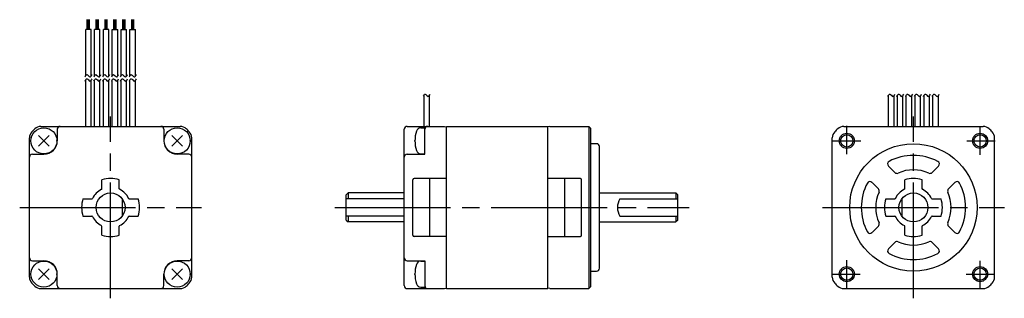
# Model space of a CAD drawing. Extents: x -79 to 91, y -66 to -18.
import ezdxf

# ---------------------------------------------------------------- set-up
doc = ezdxf.new("R2010")
doc.units = 0
doc.header["$MEASUREMENT"] = 0
doc.header["$PDSIZE"] = -0.5
doc.linetypes.add('CENTER', pattern=[27, 20, -2, 3, -2])
doc.layers.get('0').update_dxf_attribs({"linetype": 'CONTINUOUS'})

# ---------------------------------------------------------------- blocks, each defined once
blk = doc.blocks.new('A$C509D688F')
for p, q in [((14.83, 49.59), (14.83, 51.28)), ((15.02, 49.59), (15.02, 51.28)), ((15.21, 49.59), (15.21, 51.28)), ((16.36, 49.59), (16.36, 51.28)), ((16.55, 49.59), (16.55, 51.28)), ((16.74, 49.59), (16.74, 51.28)), ((17.89, 49.59), (17.89, 51.28)), ((18.08, 49.59), (18.08, 51.28)), ((18.27, 49.59), (18.27, 51.28)), ((19.43, 49.59), (19.43, 51.28)), ((19.62, 49.59), (19.62, 51.28)), ((19.81, 49.59), (19.81, 51.28)), ((20.96, 49.59), (20.96, 51.28)), ((21.15, 49.59), (21.15, 51.28)), ((21.34, 49.59), (21.34, 51.28)), ((22.49, 49.59), (22.49, 51.28)), ((22.68, 49.59), (22.68, 51.28)), ((22.87, 49.59), (22.87, 51.28)), ((14.55, 41.59), (14.55, 49.59)), ((15.49, 49.59), (14.55, 49.59)), ((15.49, 41.52), (15.49, 49.59)), ((16.08, 41.59), (16.08, 49.59)), ((17.02, 49.59), (16.08, 49.59)), ((17.02, 41.52), (17.02, 49.59)), ((17.61, 41.59), (17.61, 49.59)), ((18.55, 49.59), (17.61, 49.59)), ((18.55, 41.52), (18.55, 49.59)), ((19.14, 41.59), (19.14, 49.59)), ((19.14, 49.59), (20.08, 49.59)), ((20.08, 41.52), (20.08, 49.59)), ((20.67, 41.59), (20.67, 49.59)), ((20.67, 49.59), (21.61, 49.59)), ((21.61, 41.52), (21.61, 49.59)), ((22.2, 41.59), (22.2, 49.59)), ((22.2, 49.59), (23.14, 49.59)), ((23.14, 41.52), (23.14, 49.59)), ((14.55, 32.85), (14.55, 40.88)), ((15.49, 32.85), (15.49, 40.81)), ((16.08, 32.85), (16.08, 40.88)), ((17.02, 32.85), (17.02, 40.81)), ((17.61, 32.85), (17.61, 40.88)), ((18.55, 32.85), (18.55, 40.81)), ((19.14, 32.85), (19.14, 40.88)), ((20.08, 32.85), (20.08, 40.81)), ((20.67, 32.85), (20.67, 40.88)), ((21.61, 32.85), (21.61, 40.81)), ((22.2, 32.85), (22.2, 40.88)), ((23.14, 32.85), (23.14, 40.81)), ((72.96, 32.85), (72.96, 38.32)), ((73.9, 32.85), (73.9, 38.24)), ((153.12, 32.85), (153.12, 38.23)), ((154.06, 32.85), (154.06, 38.16)), ((154.65, 32.85), (154.65, 38.23)), ((155.59, 32.85), (155.59, 38.16)), ((156.18, 32.85), (156.18, 38.23)), ((157.12, 32.85), (157.12, 38.16)), ((157.71, 32.85), (157.71, 38.23)), ((158.65, 32.85), (158.65, 38.16)), ((159.24, 32.85), (159.24, 38.23)), ((160.18, 32.85), (160.18, 38.16)), ((160.77, 32.85), (160.77, 38.23)), ((161.71, 32.85), (161.71, 38.16)), ((6.82, 32.85), (30.88, 32.85)), ((9.65, 32.35), (9.65, 30.35)), ((28.05, 32.35), (28.05, 30.35)), ((69.53, 5.35), (69.53, 32.35)), ((70.03, 32.85), (76.48, 32.85)), ((72.39, 32.6), (73.08, 32.6)), ((73.08, 28.1), (73.08, 32.6)), ((73.08, 28.05), (73.08, 32.35)), ((76.48, 32.85), (76.83, 32.76)), ((76.83, 32.85), (94.33, 32.85)), ((76.83, 4.85), (76.83, 32.85)), ((94.33, 4.85), (94.33, 32.85)), ((94.68, 32.85), (94.33, 32.76)), ((94.68, 32.85), (101.38, 32.85)), ((101.73, 32.5), (101.38, 32.85)), ((101.38, 32.85), (101.38, 4.85)), ((101.73, 5.2), (101.73, 32.5)), ((145.38, 32.85), (169.45, 32.85)), ((4.85, 6.82), (4.85, 30.88)), ((6.43, 31.27), (8.27, 29.43)), ((6.43, 29.43), (8.27, 31.27)), ((29.43, 31.27), (31.27, 29.43)), ((29.43, 29.43), (31.27, 31.27)), ((32.85, 6.82), (32.85, 30.88)), ((143.41, 6.82), (143.41, 30.88)), ((171.41, 6.82), (171.41, 30.88)), ((102.73, 29.85), (101.73, 29.85)), ((103.23, 8.35), (103.23, 29.35)), ((5.35, 28.05), (7.35, 28.05)), ((32.35, 28.05), (30.35, 28.05)), ((70.03, 28.05), (73.08, 28.05)), ((72.39, 28.1), (73.08, 28.1)), ((153.08, 26.01), (154.21, 24.89)), ((160.62, 24.89), (161.74, 26.01)), ((76.83, 23.85), (71.23, 23.85)), ((73.93, 13.85), (73.93, 23.85)), ((99.93, 23.85), (94.33, 23.85)), ((97.23, 13.85), (97.23, 23.85)), ((17.35, 22.07), (17.35, 23.62)), ((20.35, 22.07), (20.35, 23.62)), ((71.03, 14.05), (71.03, 23.65)), ((100.13, 14.05), (100.13, 23.65)), ((150.26, 23.18), (151.38, 22.06)), ((155.91, 22.07), (155.91, 23.62)), ((158.91, 22.07), (158.91, 23.62)), ((163.45, 22.06), (164.57, 23.18)), ((59.83, 21.35), (59.53, 21.05)), ((59.53, 16.65), (59.53, 21.05)), ((69.53, 21.35), (59.83, 21.35)), ((59.83, 21.35), (59.83, 20.35)), ((103.23, 21.35), (116.43, 21.35)), ((116.43, 21.35), (116.73, 21.05)), ((116.43, 21.35), (116.43, 20.35)), ((116.73, 16.65), (116.73, 21.05)), ((14.08, 20.35), (15.63, 20.35)), ((20.85, 20.35), (20.85, 17.35)), ((22.07, 20.35), (23.62, 20.35)), ((69.53, 20.35), (59.53, 20.35)), ((106.73, 20.35), (116.73, 20.35)), ((152.64, 20.35), (154.19, 20.35)), ((155.41, 20.35), (155.41, 17.35)), ((160.64, 20.35), (162.18, 20.35)), ((14.08, 17.35), (15.63, 17.35)), ((22.07, 17.35), (23.62, 17.35)), ((69.53, 17.35), (59.53, 17.35)), ((59.83, 17.35), (59.83, 16.35)), ((106.73, 17.35), (116.73, 17.35)), ((116.43, 17.35), (116.43, 16.35)), ((152.64, 17.35), (154.19, 17.35)), ((160.64, 17.35), (162.18, 17.35)), ((17.35, 14.08), (17.35, 15.63)), ((20.35, 14.08), (20.35, 15.63)), ((59.53, 16.65), (59.83, 16.35)), ((69.53, 16.35), (59.83, 16.35)), ((103.23, 16.35), (116.43, 16.35)), ((116.73, 16.65), (116.43, 16.35)), ((150.26, 14.52), (151.38, 15.64)), ((155.91, 14.08), (155.91, 15.63)), ((158.91, 14.08), (158.91, 15.63)), ((163.45, 15.64), (164.57, 14.52)), ((76.83, 13.85), (71.23, 13.85)), ((94.33, 13.85), (99.93, 13.85)), ((153.08, 11.69), (154.21, 12.81)), ((160.62, 12.81), (161.74, 11.69)), ((5.35, 9.65), (7.35, 9.65)), ((32.35, 9.65), (30.35, 9.65)), ((70.03, 9.65), (73.08, 9.65)), ((72.39, 9.6), (73.08, 9.6)), ((73.08, 9.65), (73.08, 5.35)), ((73.08, 9.6), (73.08, 5.1)), ((6.43, 8.27), (8.27, 6.43)), ((6.43, 6.43), (8.27, 8.27)), ((9.65, 5.35), (9.65, 7.35)), ((28.05, 5.35), (28.05, 7.35)), ((29.43, 8.27), (31.27, 6.43)), ((29.43, 6.43), (31.27, 8.27)), ((101.73, 7.85), (102.73, 7.85)), ((72.39, 5.1), (73.08, 5.1)), ((101.73, 5.2), (101.38, 4.85)), ((6.82, 4.85), (30.88, 4.85)), ((70.03, 4.85), (76.48, 4.85)), ((76.48, 4.85), (76.83, 4.94)), ((76.83, 4.85), (94.33, 4.85)), ((94.68, 4.85), (94.33, 4.94)), ((94.68, 4.85), (101.38, 4.85)), ((145.38, 4.85), (169.45, 4.85))]:
    blk.add_line(p, q)
at = {"linetype": 'CENTER'}
for p, q in [((18.85, 3.17), (18.85, 34.53)), ((157.41, 3.17), (157.41, 34.53)), ((145.91, 28.06), (145.91, 32.93)), ((168.91, 27.95), (168.91, 32.77)), ((143.49, 30.35), (148.31, 30.35)), ((166.63, 30.35), (171.5, 30.35)), ((3.17, 18.85), (34.53, 18.85)), ((57.53, 18.85), (118.73, 18.85)), ((141.73, 18.85), (173.1, 18.85)), ((145.91, 4.93), (145.91, 9.75)), ((168.91, 4.77), (168.91, 9.64)), ((143.33, 7.35), (148.2, 7.35)), ((166.52, 7.35), (171.33, 7.35))]:
    blk.add_line(p, q, dxfattribs=at)
for centre, radius in [((7.35, 30.35), 2.25), ((30.35, 30.35), 2.25), ((145.91, 30.35), 1.3), ((145.91, 30.35), 1.06), ((168.91, 30.35), 1.3), ((168.91, 30.35), 1.06), ((157.41, 18.85), 11), ((18.85, 18.85), 2.5), ((157.41, 18.85), 2.5), ((7.35, 7.35), 2.25), ((30.35, 7.35), 2.25), ((145.91, 7.35), 1.3), ((168.91, 7.35), 1.3), ((145.91, 7.35), 1.06), ((168.91, 7.35), 1.06)]:
    blk.add_circle(centre, radius)
for centre, radius, start, end in [((18.85, 18.85), 18.85, 133.9086, 136.0926), ((6.82, 31.35), 1.5, 90, 133.9086), ((10.15, 32.35), 0.5, 90, 180), ((27.55, 32.35), 0.5, 0, 90), ((30.88, 31.35), 1.5, 46.0914, 90), ((18.85, 18.85), 18.85, 43.9078, 46.0914), ((70.03, 32.35), 0.5, 90, 180), ((72.39, 31.8), 0.8, 89.9988, 163.8072), ((73.58, 32.35), 0.5, 90, 180), ((157.41, 18.85), 18.85, 133.9086, 136.0926), ((145.38, 31.35), 1.5, 90, 133.9086), ((169.45, 31.35), 1.5, 46.0914, 90), ((157.41, 18.85), 18.85, 43.9074, 46.0914), ((6.35, 30.88), 1.5, 136.0926, 180), ((31.35, 30.88), 1.5, 0, 43.9078), ((77.38, 30.35), 6, 163.8084, 196.1915), ((144.91, 30.88), 1.5, 136.0926, 180), ((169.91, 30.88), 1.5, 0, 43.9074), ((7.35, 30.35), 2.3, 270, 0), ((30.35, 30.35), 2.3, 180, 270), ((102.73, 29.35), 0.5, 0, 90), ((5.35, 27.55), 0.5, 90, 180), ((32.35, 27.55), 0.5, 0, 90), ((70.03, 27.55), 0.5, 90, 180), ((72.39, 28.9), 0.8, 196.1927, 270.001), ((157.41, 18.85), 9, 62.1047, 117.8953), ((153.44, 26.36), 0.5, 117.8948, 224.9999), ((161.39, 26.36), 0.5, 314.9998, 62.105), ((18.85, 18.85), 5, 72.5423, 107.4576), ((71.23, 23.65), 0.2, 90, 180), ((99.93, 23.65), 0.2, 0, 90), ((154.56, 25.24), 0.5, 225, 294.0747), ((157.41, 18.85), 6.5, 65.9248, 114.0751), ((157.41, 18.85), 5, 72.5423, 107.4576), ((160.27, 25.24), 0.5, 245.9251, 314.9998), ((157.41, 18.85), 9, 152.1046, 207.8953), ((149.9, 22.83), 0.5, 45, 152.1051), ((164.93, 22.83), 0.5, 27.8949, 134.9999), ((157.41, 18.85), 9, 332.1045, 27.8953), ((15.63, 20.45), 0.1, 270, 333.6128), ((18.85, 18.85), 3.5, 116.3878, 153.6123), ((17.25, 22.07), 0.1, 296.386, 0), ((20.45, 22.07), 0.1, 179.9999, 243.6138), ((18.85, 18.85), 3.5, 26.3878, 63.6122), ((22.07, 20.45), 0.1, 206.3891, 270), ((157.41, 18.85), 6.5, 155.9249, 204.0751), ((151.02, 21.71), 0.5, 335.9251, 45), ((154.19, 20.45), 0.1, 270, 333.6128), ((157.41, 18.85), 3.5, 116.3878, 153.6123), ((155.81, 22.07), 0.1, 296.386, 0), ((159.01, 22.07), 0.1, 179.9999, 243.6138), ((157.41, 18.85), 3.5, 26.3878, 63.6122), ((160.64, 20.45), 0.1, 206.3891, 270), ((163.81, 21.71), 0.5, 134.9999, 204.0748), ((157.41, 18.85), 6.5, 335.9248, 24.0752), ((18.85, 18.85), 5, 162.5424, 197.4576), ((18.85, 18.85), 5, 342.5422, 17.4576), ((109.33, 18.85), 3, 150, 210), ((157.41, 18.85), 5, 162.5424, 197.4576), ((157.41, 18.85), 5, 342.5422, 17.4576), ((15.63, 17.25), 0.1, 26.3891, 90), ((18.85, 18.85), 3.5, 206.3878, 243.6123), ((18.85, 18.85), 3.5, 296.3879, 333.6121), ((22.07, 17.25), 0.1, 90, 153.6128), ((154.19, 17.25), 0.1, 26.3891, 90), ((157.41, 18.85), 3.5, 206.3878, 243.6123), ((157.41, 18.85), 3.5, 296.3879, 333.6121), ((160.64, 17.25), 0.1, 90, 153.6128), ((20.45, 15.63), 0.1, 116.3862, 180), ((20.45, 15.63), 0.1, 116.3861, 179.9999), ((151.02, 15.99), 0.5, 314.9998, 24.0749), ((155.81, 15.63), 0.1, 0, 63.6138), ((159.01, 15.63), 0.1, 116.3861, 179.9999), ((163.81, 15.99), 0.5, 155.9251, 225), ((18.85, 18.85), 5, 252.5424, 287.4575), ((71.23, 14.05), 0.2, 180, 270), ((99.93, 14.05), 0.2, 270, 0), ((149.9, 14.87), 0.5, 207.8949, 314.9998), ((157.41, 18.85), 5, 252.5424, 287.4575), ((164.93, 14.87), 0.5, 225, 332.105), ((154.56, 12.46), 0.5, 65.9251, 134.9999), ((157.41, 18.85), 6.5, 245.9248, 294.0749), ((160.27, 12.46), 0.5, 45, 114.0749), ((153.44, 11.34), 0.5, 134.9999, 242.1051), ((157.41, 18.85), 9, 242.1047, 297.8953), ((161.39, 11.34), 0.5, 297.8948, 45), ((5.35, 10.15), 0.5, 180, 270), ((7.35, 7.35), 2.3, 0, 90), ((30.35, 7.35), 2.3, 90, 180), ((32.35, 10.15), 0.5, 270, 0), ((70.03, 10.15), 0.5, 180, 270), ((77.38, 7.35), 6, 163.8085, 196.1916), ((72.39, 8.8), 0.8, 89.999, 163.8073), ((6.35, 6.82), 1.5, 180, 223.9074), ((31.35, 6.82), 1.5, 316.0922, 0), ((102.73, 8.35), 0.5, 269.9998, 0), ((144.91, 6.82), 1.5, 180, 223.9074), ((169.91, 6.82), 1.5, 316.0926, 0), ((18.85, 18.85), 18.85, 223.9074, 226.0926), ((6.82, 6.35), 1.5, 226.0926, 270), ((10.15, 5.35), 0.5, 180, 270), ((27.55, 5.35), 0.5, 270, 0), ((30.88, 6.35), 1.5, 270, 313.9074), ((18.85, 18.85), 18.85, 313.9074, 316.0922), ((70.03, 5.35), 0.5, 180, 270.0005), ((72.39, 5.9), 0.8, 196.1928, 270.0012), ((73.58, 5.35), 0.5, 180, 270.0005), ((157.41, 18.85), 18.85, 223.9074, 226.0926), ((145.38, 6.35), 1.5, 226.0926, 270), ((169.45, 6.35), 1.5, 270, 313.9074), ((157.41, 18.85), 18.85, 313.9074, 316.0926)]:
    blk.add_arc(centre, radius, start, end)
for points in [[(14.45, 41.4), (14.55, 41.6), (14.79, 42.06), (15.29, 41.1), (15.54, 41.57), (15.65, 41.79)], [(14.45, 40.68), (14.55, 40.88), (14.79, 41.34), (15.29, 40.39), (15.54, 40.86), (15.65, 41.07)], [(15.98, 41.4), (16.08, 41.6), (16.32, 42.06), (16.82, 41.1), (17.07, 41.57), (17.18, 41.79)], [(15.98, 40.68), (16.08, 40.88), (16.32, 41.34), (16.82, 40.39), (17.07, 40.86), (17.18, 41.07)], [(17.51, 41.4), (17.61, 41.6), (17.85, 42.06), (18.35, 41.1), (18.6, 41.57), (18.71, 41.79)], [(17.51, 40.68), (17.61, 40.88), (17.85, 41.34), (18.35, 40.39), (18.6, 40.86), (18.71, 41.07)], [(19.04, 41.4), (19.14, 41.6), (19.38, 42.06), (19.88, 41.1), (20.13, 41.57), (20.24, 41.79)], [(19.04, 40.68), (19.14, 40.88), (19.38, 41.34), (19.88, 40.39), (20.13, 40.86), (20.24, 41.07)], [(20.57, 41.4), (20.67, 41.6), (20.91, 42.06), (21.41, 41.1), (21.66, 41.57), (21.77, 41.79)], [(20.57, 40.68), (20.67, 40.88), (20.91, 41.34), (21.41, 40.39), (21.66, 40.86), (21.77, 41.07)], [(22.1, 41.4), (22.2, 41.6), (22.44, 42.06), (22.94, 41.1), (23.19, 41.57), (23.3, 41.79)], [(22.1, 40.68), (22.2, 40.88), (22.44, 41.34), (22.94, 40.39), (23.19, 40.86), (23.3, 41.07)], [(72.81, 38.04), (72.91, 38.24), (73.14, 38.7), (73.64, 37.75), (73.89, 38.22), (74.01, 38.43)], [(153.01, 38.03), (153.12, 38.23), (153.35, 38.69), (153.85, 37.74), (154.1, 38.21), (154.22, 38.42)], [(154.54, 38.03), (154.65, 38.23), (154.88, 38.69), (155.38, 37.74), (155.63, 38.21), (155.75, 38.42)], [(156.07, 38.03), (156.18, 38.23), (156.41, 38.69), (156.91, 37.74), (157.16, 38.21), (157.28, 38.42)], [(157.6, 38.03), (157.71, 38.23), (157.94, 38.69), (158.44, 37.74), (158.69, 38.21), (158.81, 38.42)], [(159.13, 38.03), (159.24, 38.23), (159.47, 38.69), (159.97, 37.74), (160.22, 38.21), (160.34, 38.42)], [(160.66, 38.03), (160.77, 38.23), (161, 38.69), (161.5, 37.74), (161.75, 38.21), (161.87, 38.42)]]:
    blk.add_open_spline(points, degree=3, knots=[0, 0, 0, 0, 0.509844, 1.160779, 1.705252, 1.705252, 1.705252, 1.705252])
for p in [(7.35, 30.35), (7.35, 30.35), (9.6, 30.35), (30.35, 30.35), (30.35, 30.35), (32.6, 30.35), (71.38, 30.35), (145.91, 30.35), (145.91, 30.35), (168.91, 30.35), (168.91, 30.35), (18.85, 18.85), (18.85, 18.85), (157.41, 18.85), (157.41, 18.85), (7.35, 7.35), (7.35, 7.35), (9.6, 7.35), (30.35, 7.35), (30.35, 7.35), (32.6, 7.35), (71.38, 7.35), (145.91, 7.35), (145.91, 7.35), (168.91, 7.35), (168.91, 7.35)]:
    blk.add_point(p)

msp = doc.modelspace()

# ---------------------------------------------------------------- block references
msp.add_blockref('A$C509D688F', (-81.75, -69.62))

doc.saveas('drawing.dxf')
